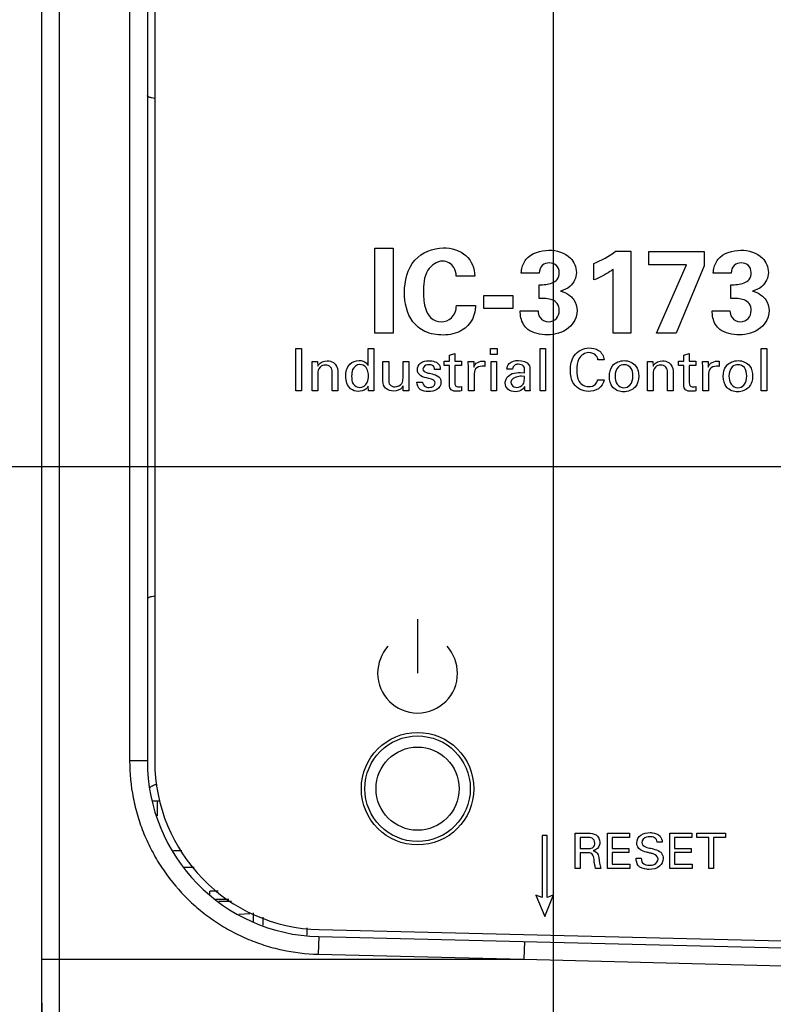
# Model space of a CAD drawing. Header units: inches. Extents: x 0 to 34, y 0 to 22.
# Tile 14 of 121: x 15.4 to 16.5, y 4.8 to 6.2. Entities that reach past the tile are written whole.
import ezdxf

# ---------------------------------------------------------------- set-up
doc = ezdxf.new("R2010")
doc.units = ezdxf.units.IN
doc.header["$LTSCALE"] = 1.87
doc.header["$MEASUREMENT"] = 0
doc.layers.get('0').update_dxf_attribs({"linetype": 'CONTINUOUS'})
doc.layers.add('DIMENSIONS', color=7, linetype='CONTINUOUS')
doc.styles.get("Standard").update_dxf_attribs({"font": 'txt', "width": 0.8})
doc.dimstyles.new('DIMSTYLE_1', dxfattribs={"dimtxt": 0.125, "dimasz": 0.18, "dimexe": 0.125, "dimexo": 0.0625, "dimgap": 0.0625, "dimtad": 0, "dimtih": 1, "dimtoh": 1, "dimdec": 3, "dimzin": 4, "dimdsep": 46, "dimtxsty": 'STANDARD', "dimblk": '_FILLED', "dimblk1": '_FILLED', "dimblk2": '_FILLED', "dimcen": 0.09, "dimadec": 0, "dimazin": 0, "dimtp": 0.001, "dimtm": 0.001, "dimtfac": 1, "dimtdec": 3, "dimtofl": 0, "dimtmove": 0, "dimatfit": 3, "dimldrblk": '_FILLED', "dimfxl": 1, "dimtolj": 1, "dimtzin": 4, "dimarcsym": 0})

# ---------------------------------------------------------------- blocks, each defined once
blk = doc.blocks.new('_FILLED')
at = {"color": 0, "linetype": 'BYBLOCK'}
blk.add_solid([(0, 0), (-1, 0.1736), (-1, -0.1736)], dxfattribs=at)
blk = doc.blocks.new('*D18')
at = {"layer": 'DIMENSIONS', "color": 2, "linetype": 'CONTINUOUS'}
for p, q in [((16.6351, 6.588), (14.8136, 6.588)), ((14.9386, 6.588), (14.9386, 6.2645)), ((14.9386, 5.527), (14.9386, 5.827)), ((17.0521, 5.527), (14.8136, 5.527))]:
    blk.add_line(p, q, dxfattribs=at)
at = {"layer": 'DIMENSIONS', "color": 2, "linetype": 'CONTINUOUS', "xscale": 0.18, "yscale": 0.18, "zscale": 0.18}
for p, rotation in [((14.9386, 6.588), 90), ((14.9386, 5.527), 270)]:
    blk.add_blockref('_FILLED', p, dxfattribs=dict(at, rotation=rotation))
at = {"layer": 'DIMENSIONS', "color": 2, "linetype": 'CONTINUOUS', "insert": (14.8386, 6.202), "char_height": 0.125, "width": 0.7, "attachment_point": 2, "line_spacing_factor": 0.9}
blk.add_mtext('1.061\\P[26.95]', dxfattribs=at)
blk = doc.blocks.new('*D19')
at = {"layer": 'DIMENSIONS', "color": 2, "linetype": 'CONTINUOUS'}
for p, q in [((17.0521, 5.527), (14.8136, 5.527)), ((14.9386, 5.527), (14.9386, 5.2009)), ((14.9386, 4.427), (14.9386, 4.7634)), ((16.6961, 4.427), (14.8136, 4.427))]:
    blk.add_line(p, q, dxfattribs=at)
at = {"layer": 'DIMENSIONS', "color": 2, "linetype": 'CONTINUOUS', "xscale": 0.18, "yscale": 0.18, "zscale": 0.18}
for p, rotation in [((14.9386, 5.527), 90), ((14.9386, 4.427), 270)]:
    blk.add_blockref('_FILLED', p, dxfattribs=dict(at, rotation=rotation))
at = {"layer": 'DIMENSIONS', "color": 2, "linetype": 'CONTINUOUS', "insert": (14.8386, 5.1384), "char_height": 0.125, "width": 0.7, "attachment_point": 2, "line_spacing_factor": 0.9}
blk.add_mtext('1.100\\P[27.94]', dxfattribs=at)
blk = doc.blocks.new('*D26')
at = {"layer": 'DIMENSIONS', "color": 2, "linetype": 'CONTINUOUS'}
for p, q in [((16.166, 7.4523), (16.166, 3.802)), ((16.617, 7.461), (16.617, 3.802)), ((16.166, 3.927), (15.2765, 3.927)), ((16.617, 3.927), (16.977, 3.927))]:
    blk.add_line(p, q, dxfattribs=at)
at = {"layer": 'DIMENSIONS', "color": 2, "linetype": 'CONTINUOUS', "xscale": 0.18, "yscale": 0.18, "zscale": 0.18}
blk.add_blockref('_FILLED', (16.166, 3.927), dxfattribs=at)
at = {"layer": 'DIMENSIONS', "color": 2, "linetype": 'CONTINUOUS', "xscale": 0.18, "yscale": 0.18, "zscale": 0.18, "rotation": 180}
blk.add_blockref('_FILLED', (16.617, 3.927), dxfattribs=at)
at = {"layer": 'DIMENSIONS', "color": 2, "linetype": 'CONTINUOUS', "insert": (15.214, 3.9895), "char_height": 0.125, "width": 1.225, "attachment_point": 3, "line_spacing_factor": 0.9}
blk.add_mtext('.451{\\Ftxt.shx;\\W1.000000;\\H0.125000; }[11.45]', dxfattribs=at)
blk = doc.blocks.new('*D29')
at = {"layer": 'DIMENSIONS', "color": 2, "linetype": 'CONTINUOUS'}
for p, q in [((16.8606, 6.1945), (16.8606, 3.052)), ((15.4386, 4.7645), (15.4386, 3.052)), ((15.4386, 3.177), (15.7371, 3.177)), ((16.8606, 3.177), (16.5621, 3.177))]:
    blk.add_line(p, q, dxfattribs=at)
at = {"layer": 'DIMENSIONS', "color": 2, "linetype": 'CONTINUOUS', "xscale": 0.18, "yscale": 0.18, "zscale": 0.18, "rotation": 180}
blk.add_blockref('_FILLED', (15.4386, 3.177), dxfattribs=at)
at = {"layer": 'DIMENSIONS', "color": 2, "linetype": 'CONTINUOUS', "xscale": 0.18, "yscale": 0.18, "zscale": 0.18}
blk.add_blockref('_FILLED', (16.8606, 3.177), dxfattribs=at)
at = {"layer": 'DIMENSIONS', "color": 2, "linetype": 'CONTINUOUS', "insert": (16.0496, 3.2395), "char_height": 0.125, "width": 0.7, "attachment_point": 2, "line_spacing_factor": 0.9}
blk.add_mtext('1.422\\P[36.12]', dxfattribs=at)
blk = doc.blocks.new('*D32')
at = {"layer": 'DIMENSIONS', "color": 2, "linetype": 'CONTINUOUS'}
for p, q in [((16.8606, 6.1945), (16.8606, 2.302)), ((16.9622, 5.1554), (16.9622, 2.302)), ((16.8606, 2.427), (16.4953, 2.427)), ((16.9622, 2.427), (17.3222, 2.427))]:
    blk.add_line(p, q, dxfattribs=at)
at = {"layer": 'DIMENSIONS', "color": 2, "linetype": 'CONTINUOUS', "xscale": 0.18, "yscale": 0.18, "zscale": 0.18}
blk.add_blockref('_FILLED', (16.8606, 2.427), dxfattribs=at)
at = {"layer": 'DIMENSIONS', "color": 2, "linetype": 'CONTINUOUS', "xscale": 0.18, "yscale": 0.18, "zscale": 0.18, "rotation": 180}
blk.add_blockref('_FILLED', (16.9622, 2.427), dxfattribs=at)
at = {"layer": 'DIMENSIONS', "color": 2, "linetype": 'CONTINUOUS', "insert": (16.2328, 2.4895), "char_height": 0.125, "width": 0.6, "attachment_point": 3, "line_spacing_factor": 0.9}
blk.add_mtext('.102\\P[2.58]', dxfattribs=at)

msp = doc.modelspace()

# ---------------------------------------------------------------- linework, layer by layer
at = {"color": 7, "linetype": 'CONTINUOUS'}
for p, q in [((15.4636, 4.4496), (15.4636, 11.2544)), ((15.4386, 4.4751), (15.4386, 11.229)), ((15.5634, 10.595), (15.5634, 5.1091)), ((15.5886, 10.595), (15.5886, 5.1091)), ((15.5991, 10.595), (15.5991, 5.109)), ((15.5886, 5.1091), (15.5634, 5.1091)), ((15.5956, 5.0523), (15.6064, 5.0523)), ((15.6028, 5.0523), (15.6028, 5.0307)), ((15.6376, 4.981), (15.6257, 4.981)), ((15.6554, 4.9573), (15.6403, 4.9573)), ((15.6895, 4.9239), (15.6776, 4.9239)), ((15.6776, 4.9184), (15.6776, 4.9239)), ((15.7045, 4.912), (15.6858, 4.9121)), ((15.7083, 4.909), (15.6905, 4.909)), ((15.7344, 4.8917), (15.7186, 4.8908)), ((15.7394, 4.8929), (15.7394, 4.8808)), ((15.7536, 4.8756), (15.7536, 4.8867)), ((15.8156, 4.8718), (15.8156, 4.8614)), ((15.8325, 4.8592), (15.8317, 4.8342)), ((15.8325, 4.8592), (16.7386, 4.837)), ((15.8332, 4.8691), (16.7363, 4.847)), ((16.1251, 4.852), (16.1244, 4.827)), ((15.8317, 4.8342), (16.1244, 4.827)), ((15.4386, 4.827), (16.1244, 4.827)), ((16.1244, 4.827), (16.7381, 4.8117))]:
    msp.add_line(p, q, dxfattribs=at)
at = {"color": 40, "linetype": 'CONTINUOUS'}
for p, q in [((15.9125, 5.8381), (15.9383, 5.8381)), ((15.9125, 5.7173), (15.9125, 5.8381)), ((15.9383, 5.8381), (15.9383, 5.7173)), ((16.2549, 5.8336), (16.2764, 5.8336)), ((16.2764, 5.8336), (16.2764, 5.7173)), ((16.3021, 5.8334), (16.381, 5.8334)), ((16.3021, 5.8141), (16.3021, 5.8334)), ((16.381, 5.8334), (16.381, 5.8128)), ((16.2241, 5.7929), (16.2241, 5.8161)), ((16.3556, 5.8141), (16.3021, 5.8141)), ((16.3131, 5.7173), (16.3556, 5.8141)), ((16.381, 5.8128), (16.3409, 5.7173)), ((16.0545, 5.7984), (16.0282, 5.7984)), ((16.1462, 5.8026), (16.1207, 5.8026)), ((16.2512, 5.7173), (16.2512, 5.8078)), ((16.4193, 5.8026), (16.3938, 5.8026)), ((16.1459, 5.7664), (16.1459, 5.7859)), ((16.419, 5.7664), (16.419, 5.7859)), ((16.0673, 5.7708), (16.1087, 5.7708)), ((16.0673, 5.752), (16.0673, 5.7708)), ((16.1087, 5.7708), (16.1087, 5.752)), ((16.0284, 5.7563), (16.0555, 5.7563)), ((16.1087, 5.752), (16.0673, 5.752)), ((16.1192, 5.749), (16.1445, 5.749)), ((16.3923, 5.749), (16.4176, 5.749)), ((15.9383, 5.7173), (15.9125, 5.7173)), ((16.2764, 5.7173), (16.2512, 5.7173)), ((16.3409, 5.7173), (16.3131, 5.7173)), ((15.7997, 5.6953), (15.8081, 5.6953)), ((15.7997, 5.6352), (15.7997, 5.6953)), ((15.8081, 5.6953), (15.8081, 5.6352)), ((15.9028, 5.6952), (15.9107, 5.6952)), ((15.9028, 5.6713), (15.9028, 5.6952)), ((15.9107, 5.6952), (15.9107, 5.6419)), ((16.0184, 5.6859), (16.0261, 5.6884)), ((16.0184, 5.6772), (16.0184, 5.6859)), ((16.0261, 5.6884), (16.0261, 5.6772)), ((16.0768, 5.6952), (16.0862, 5.6952)), ((16.0768, 5.6866), (16.0768, 5.6952)), ((16.0862, 5.6866), (16.0768, 5.6866)), ((16.0862, 5.6952), (16.0862, 5.6866)), ((16.1473, 5.6952), (16.1551, 5.6952)), ((16.1473, 5.6352), (16.1473, 5.6952)), ((16.1551, 5.6952), (16.1551, 5.6352)), ((16.3519, 5.6859), (16.3597, 5.6884)), ((16.3519, 5.6772), (16.3519, 5.6859)), ((16.3597, 5.6884), (16.3597, 5.6772)), ((16.4622, 5.6952), (16.4701, 5.6952)), ((16.4622, 5.6352), (16.4622, 5.6952)), ((16.4701, 5.6952), (16.4701, 5.6352)), ((15.8231, 5.677), (15.8309, 5.677)), ((15.8232, 5.6722), (15.8231, 5.677)), ((15.8232, 5.6352), (15.8232, 5.6722)), ((15.8309, 5.677), (15.831, 5.6703)), ((15.9239, 5.677), (15.932, 5.677)), ((15.9239, 5.6489), (15.9239, 5.677)), ((15.932, 5.677), (15.932, 5.6501)), ((15.9524, 5.677), (15.9605, 5.677)), ((15.9524, 5.6534), (15.9524, 5.677)), ((15.9605, 5.677), (15.9605, 5.643)), ((16.011, 5.6772), (16.0184, 5.6772)), ((16.011, 5.6714), (16.011, 5.6772)), ((16.0184, 5.6714), (16.011, 5.6714)), ((16.0184, 5.6435), (16.0184, 5.6714)), ((16.0261, 5.6772), (16.0355, 5.6772)), ((16.0355, 5.6714), (16.0261, 5.6714)), ((16.0261, 5.6714), (16.0261, 5.6464)), ((16.0355, 5.6772), (16.0355, 5.6714)), ((16.0452, 5.677), (16.0531, 5.677)), ((16.0456, 5.6685), (16.0452, 5.677)), ((16.0531, 5.677), (16.0532, 5.6689)), ((16.0672, 5.67), (16.0649, 5.6701)), ((16.0686, 5.6697), (16.0672, 5.67)), ((16.0686, 5.6773), (16.0686, 5.6697)), ((16.0777, 5.677), (16.0855, 5.677)), ((16.0777, 5.6352), (16.0777, 5.677)), ((16.0855, 5.677), (16.0855, 5.6352)), ((16.2386, 5.6791), (16.2297, 5.6791)), ((16.3002, 5.677), (16.308, 5.677)), ((16.3003, 5.6722), (16.3002, 5.677)), ((16.3003, 5.6352), (16.3003, 5.6722)), ((16.308, 5.677), (16.3081, 5.6703)), ((16.3445, 5.6772), (16.3519, 5.6772)), ((16.3445, 5.6714), (16.3445, 5.6772)), ((16.3519, 5.6714), (16.3445, 5.6714)), ((16.3519, 5.6435), (16.3519, 5.6714)), ((16.3597, 5.6772), (16.369, 5.6772)), ((16.369, 5.6714), (16.3597, 5.6714)), ((16.3597, 5.6714), (16.3597, 5.6464)), ((16.369, 5.6772), (16.369, 5.6714)), ((16.3787, 5.677), (16.3866, 5.677)), ((16.3791, 5.6685), (16.3787, 5.677)), ((16.3866, 5.677), (16.3868, 5.6689)), ((16.4007, 5.67), (16.3984, 5.6701)), ((16.4022, 5.6697), (16.4007, 5.67)), ((16.4022, 5.6773), (16.4022, 5.6697)), ((15.831, 5.6593), (15.831, 5.6352)), ((15.8516, 5.6352), (15.8516, 5.6618)), ((15.8596, 5.6636), (15.8596, 5.6352)), ((16.0053, 5.6654), (15.9973, 5.6654)), ((16.0456, 5.6352), (16.0456, 5.6685)), ((16.0535, 5.6574), (16.0535, 5.6352)), ((16.1082, 5.6658), (16.1003, 5.6658)), ((16.1197, 5.6612), (16.1253, 5.6609)), ((16.1253, 5.6555), (16.1208, 5.6558)), ((16.133, 5.6657), (16.1327, 5.6457)), ((16.3081, 5.6593), (16.3081, 5.6352)), ((16.3286, 5.6352), (16.3286, 5.6618)), ((16.3366, 5.6636), (16.3366, 5.6352)), ((16.3791, 5.6352), (16.3791, 5.6685)), ((16.387, 5.6574), (16.387, 5.6352)), ((15.9032, 5.6352), (15.903, 5.6419)), ((15.9107, 5.6419), (15.911, 5.6352)), ((15.9526, 5.6352), (15.9524, 5.6424)), ((15.9605, 5.643), (15.9608, 5.6352)), ((15.972, 5.6476), (15.9802, 5.6476)), ((16.2293, 5.651), (16.2384, 5.651)), ((15.8081, 5.6352), (15.7997, 5.6352)), ((15.831, 5.6352), (15.8232, 5.6352)), ((15.8596, 5.6352), (15.8516, 5.6352)), ((15.911, 5.6352), (15.9032, 5.6352)), ((15.9608, 5.6352), (15.9526, 5.6352)), ((16.0355, 5.6412), (16.0355, 5.6351)), ((16.0535, 5.6352), (16.0456, 5.6352)), ((16.0855, 5.6352), (16.0777, 5.6352)), ((16.1333, 5.6352), (16.1262, 5.6352)), ((16.1551, 5.6352), (16.1473, 5.6352)), ((16.3081, 5.6352), (16.3003, 5.6352)), ((16.3366, 5.6352), (16.3286, 5.6352)), ((16.369, 5.6412), (16.369, 5.6351)), ((16.387, 5.6352), (16.3791, 5.6352)), ((16.4701, 5.6352), (16.4622, 5.6352)), ((15.9731, 5.3104), (15.9731, 5.2338)), ((16.1574, 5.0028), (16.1503, 5.0028)), ((16.1503, 5.0028), (16.1503, 4.9147)), ((16.1574, 4.9146), (16.1574, 5.0028)), ((16.1975, 5.0061), (16.2155, 5.0061)), ((16.1975, 4.9559), (16.1975, 5.0061)), ((16.2153, 5.0002), (16.2043, 5.0002)), ((16.2043, 5.0002), (16.2043, 4.9844)), ((16.2432, 5.0061), (16.2746, 5.0061)), ((16.2432, 4.9559), (16.2432, 5.0061)), ((16.2746, 5.0001), (16.2501, 5.0001)), ((16.2501, 5.0001), (16.2501, 4.9845)), ((16.2746, 5.0061), (16.2746, 5.0001)), ((16.3319, 5.0061), (16.3634, 5.0061)), ((16.3319, 4.9559), (16.3319, 5.0061)), ((16.3634, 5.0001), (16.3389, 5.0001)), ((16.3389, 5.0001), (16.3389, 4.9845)), ((16.3634, 5.0061), (16.3634, 5.0001)), ((16.3705, 5.0061), (16.411, 5.0061)), ((16.3705, 5.0001), (16.3705, 5.0061)), ((16.3873, 5.0001), (16.3705, 5.0001)), ((16.3873, 4.9559), (16.3873, 5.0001)), ((16.411, 5.0001), (16.3942, 5.0001)), ((16.3942, 5.0001), (16.3942, 4.9559)), ((16.411, 5.0061), (16.411, 5.0001)), ((16.2043, 4.9844), (16.2153, 4.9844)), ((16.2501, 4.9845), (16.2735, 4.9845)), ((16.2735, 4.9845), (16.2735, 4.9787)), ((16.3212, 4.9935), (16.314, 4.9935)), ((16.3389, 4.9845), (16.3622, 4.9845)), ((16.3622, 4.9845), (16.3622, 4.9787)), ((16.2132, 4.9785), (16.2044, 4.9785)), ((16.2044, 4.9785), (16.2044, 4.9559)), ((16.2735, 4.9787), (16.2501, 4.9787)), ((16.2501, 4.9787), (16.2501, 4.962)), ((16.2842, 4.9705), (16.2914, 4.9705)), ((16.3622, 4.9787), (16.3389, 4.9787)), ((16.3389, 4.9787), (16.3389, 4.962)), ((16.2044, 4.9559), (16.1975, 4.9559)), ((16.2339, 4.9559), (16.2265, 4.9559)), ((16.2752, 4.9559), (16.2432, 4.9559)), ((16.2501, 4.962), (16.2752, 4.962)), ((16.2752, 4.962), (16.2752, 4.9559)), ((16.364, 4.9559), (16.3319, 4.9559)), ((16.3389, 4.962), (16.364, 4.962)), ((16.364, 4.962), (16.364, 4.9559)), ((16.3942, 4.9559), (16.3873, 4.9559)), ((16.1503, 4.9147), (16.1414, 4.9182)), ((16.1414, 4.9182), (16.154, 4.888)), ((16.154, 4.888), (16.1665, 4.9186)), ((16.1667, 4.9187), (16.158, 4.9146))]:
    msp.add_line(p, q, dxfattribs=at)
at = {"color": 7, "linetype": 'CONTINUOUS'}
for radius in [0.08, 0.075, 0.0591]:
    msp.add_circle((15.9731, 5.0695), radius, dxfattribs=at)
at = {"color": 40, "linetype": 'CONTINUOUS'}
for centre, radius, start, end in [((16.1595, 5.9661), 0.1633, 293.3009, 305.7703), ((15.9731, 5.2338), 0.0568, 180.0096, 270.003), ((15.9731, 5.2338), 0.0568, 269.9961, 359.9913)]:
    msp.add_arc(centre, radius, start, end, dxfattribs=at)
at = {"color": 7, "linetype": 'CONTINUOUS'}
for centre, radius in [((15.8386, 5.1091), 0.25), ((15.8391, 5.109), 0.24)]:
    msp.add_arc(centre, radius, 180, 268.6, dxfattribs=at)
for points, knots in [([(15.5989, 6.051), (15.5975, 6.0511), (15.5955, 6.0514), (15.593, 6.052), (15.5915, 6.0525), (15.5902, 6.053), (15.5893, 6.0536), (15.5887, 6.0542), (15.5886, 6.0547), (15.5886, 6.0549)], [0, 0, 0, 0, 0.370057, 0.528592, 0.665947, 0.780148, 0.870718, 0.94103, 1, 1, 1, 1]), ([(15.5989, 5.3431), (15.5975, 5.3429), (15.5955, 5.3427), (15.593, 5.3421), (15.5915, 5.3416), (15.5902, 5.3411), (15.5893, 5.3405), (15.5887, 5.3399), (15.5886, 5.3394), (15.5886, 5.3391)], [0, 0, 0, 0, 0.370201, 0.528658, 0.665912, 0.780095, 0.87082, 0.941275, 1, 1, 1, 1]), ([(15.5634, 5.1091), (15.5633, 5.0915), (15.566, 5.0648), (15.5745, 5.0304), (15.5834, 5.0051), (15.5947, 4.9809), (15.6127, 4.9502), (15.6352, 4.9224), (15.6613, 4.8982), (15.6826, 4.882), (15.7054, 4.8679), (15.7294, 4.8562), (15.7544, 4.8468), (15.7882, 4.8377), (15.8144, 4.8345), (15.8317, 4.8342)], [0, 0, 0, 0, 0.124608, 0.187455, 0.250388, 0.313239, 0.375961, 0.501123, 0.563886, 0.626845, 0.689888, 0.752827, 0.815506, 0.877753, 1, 1, 1, 1]), ([(15.5925, 5.0712), (15.5938, 5.0725), (15.5971, 5.0747), (15.6009, 5.0756), (15.6028, 5.0756)], [0, 0, 0, 0, 0.493601, 1, 1, 1, 1])]:
    msp.add_open_spline(points, degree=3, knots=knots, dxfattribs=at)
at = {"color": 40, "linetype": 'CONTINUOUS'}
for points, knots in [([(15.9545, 5.7749), (15.9545, 5.7911), (15.962, 5.8249), (15.995, 5.8384), (16.0097, 5.8384)], [0, 0, 0, 0, 0.524325, 1, 1, 1, 1]), ([(16.0097, 5.8384), (16.021, 5.8384), (16.0449, 5.8323), (16.0545, 5.809), (16.0545, 5.7984)], [0, 0, 0, 0, 0.519443, 1, 1, 1, 1]), ([(16.1599, 5.8351), (16.1708, 5.8351), (16.1912, 5.8299), (16.1991, 5.8108), (16.1991, 5.8034)], [0, 0, 0, 0, 0.594833, 1, 1, 1, 1]), ([(16.433, 5.8351), (16.4439, 5.8351), (16.4643, 5.8299), (16.4722, 5.8108), (16.4722, 5.8034)], [0, 0, 0, 0, 0.594833, 1, 1, 1, 1]), ([(16.0087, 5.8196), (16.0005, 5.8196), (15.982, 5.8058), (15.9815, 5.7856), (15.9815, 5.7748)], [0, 0, 0, 0, 0.431687, 1, 1, 1, 1]), ([(16.0282, 5.7984), (16.0277, 5.8026), (16.0261, 5.8133), (16.0148, 5.8196), (16.0087, 5.8196)], [0, 0, 0, 0, 0.405422, 1, 1, 1, 1]), ([(16.1207, 5.8026), (16.1208, 5.804), (16.1214, 5.8109), (16.124, 5.8179), (16.1275, 5.8222)], [0, 0, 0, 0, 0.203798, 1, 1, 1, 1]), ([(16.1604, 5.8171), (16.1569, 5.8171), (16.149, 5.8145), (16.1462, 5.8065), (16.1462, 5.8026)], [0, 0, 0, 0, 0.470797, 1, 1, 1, 1]), ([(16.1747, 5.8033), (16.1747, 5.807), (16.1717, 5.8149), (16.1639, 5.8171), (16.1604, 5.8171)], [0, 0, 0, 0, 0.515149, 1, 1, 1, 1]), ([(16.3938, 5.8026), (16.3939, 5.804), (16.3945, 5.8109), (16.3971, 5.8179), (16.4006, 5.8222)], [0, 0, 0, 0, 0.203798, 1, 1, 1, 1]), ([(16.4335, 5.8171), (16.43, 5.8171), (16.4221, 5.8145), (16.4193, 5.8065), (16.4193, 5.8026)], [0, 0, 0, 0, 0.470897, 1, 1, 1, 1]), ([(16.4478, 5.8033), (16.4478, 5.807), (16.4448, 5.8149), (16.437, 5.8171), (16.4335, 5.8171)], [0, 0, 0, 0, 0.515149, 1, 1, 1, 1]), ([(16.1459, 5.7859), (16.1522, 5.7861), (16.1617, 5.7861), (16.1731, 5.7931), (16.1747, 5.7999), (16.1747, 5.8033)], [0, 0, 0, 0, 0.500884, 0.733322, 1, 1, 1, 1]), ([(16.1991, 5.8034), (16.1991, 5.7961), (16.1931, 5.7831), (16.1814, 5.7785), (16.1767, 5.7771)], [0, 0, 0, 0, 0.600475, 1, 1, 1, 1]), ([(16.2512, 5.8078), (16.2498, 5.8067), (16.2413, 5.8008), (16.2319, 5.7961), (16.2241, 5.7929)], [0, 0, 0, 0, 0.177013, 1, 1, 1, 1]), ([(16.419, 5.7859), (16.4253, 5.7861), (16.4348, 5.7861), (16.4462, 5.7931), (16.4478, 5.7999), (16.4478, 5.8033)], [0, 0, 0, 0, 0.500899, 0.733331, 1, 1, 1, 1]), ([(16.4722, 5.8034), (16.4722, 5.7961), (16.4662, 5.7831), (16.4545, 5.7785), (16.4498, 5.7771)], [0, 0, 0, 0, 0.600475, 1, 1, 1, 1]), ([(16.0095, 5.7145), (16.0006, 5.7145), (15.9839, 5.717), (15.9593, 5.7371), (15.9545, 5.7606), (15.9545, 5.7749)], [0, 0, 0, 0, 0.290815, 0.529563, 1, 1, 1, 1]), ([(15.9815, 5.7748), (15.9815, 5.7669), (15.9825, 5.7541), (15.9909, 5.7373), (16.0015, 5.7335), (16.0067, 5.7335)], [0, 0, 0, 0, 0.438724, 0.710406, 1, 1, 1, 1]), ([(16.1767, 5.7771), (16.1777, 5.7768), (16.1827, 5.7752), (16.1874, 5.7726), (16.1906, 5.7699)], [0, 0, 0, 0, 0.199561, 1, 1, 1, 1]), ([(16.1906, 5.7699), (16.1924, 5.7684), (16.1979, 5.7627), (16.2001, 5.7545), (16.2001, 5.7491)], [0, 0, 0, 0, 0.311289, 1, 1, 1, 1]), ([(16.4498, 5.7771), (16.4508, 5.7768), (16.4558, 5.7752), (16.4605, 5.7726), (16.4637, 5.7699)], [0, 0, 0, 0, 0.199352, 1, 1, 1, 1]), ([(16.4637, 5.7699), (16.4655, 5.7684), (16.471, 5.7627), (16.4732, 5.7545), (16.4732, 5.7491)], [0, 0, 0, 0, 0.311428, 1, 1, 1, 1]), ([(16.0067, 5.7335), (16.0119, 5.7335), (16.0242, 5.7375), (16.0282, 5.75), (16.0284, 5.7563)], [0, 0, 0, 0, 0.455452, 1, 1, 1, 1]), ([(16.0555, 5.7563), (16.0554, 5.7543), (16.0547, 5.7441), (16.0504, 5.7338), (16.0447, 5.728)], [0, 0, 0, 0, 0.198176, 1, 1, 1, 1]), ([(16.1746, 5.7493), (16.1746, 5.7527), (16.1732, 5.7596), (16.1618, 5.7669), (16.1522, 5.7664), (16.1459, 5.7664)], [0, 0, 0, 0, 0.271078, 0.499078, 1, 1, 1, 1]), ([(16.4477, 5.7493), (16.4477, 5.7527), (16.4463, 5.7596), (16.4349, 5.7669), (16.4253, 5.7664), (16.419, 5.7664)], [0, 0, 0, 0, 0.271097, 0.499173, 1, 1, 1, 1]), ([(16.1299, 5.7226), (16.1275, 5.7246), (16.121, 5.7321), (16.1192, 5.7423), (16.1192, 5.749)], [0, 0, 0, 0, 0.318646, 1, 1, 1, 1]), ([(16.1445, 5.749), (16.1447, 5.7458), (16.146, 5.7375), (16.1548, 5.7335), (16.1595, 5.7335)], [0, 0, 0, 0, 0.399798, 1, 1, 1, 1]), ([(16.2001, 5.7491), (16.2001, 5.74), (16.1895, 5.7199), (16.1685, 5.7148), (16.1579, 5.7148)], [0, 0, 0, 0, 0.46268, 1, 1, 1, 1]), ([(16.1595, 5.7335), (16.1635, 5.7335), (16.1721, 5.7367), (16.1746, 5.7453), (16.1746, 5.7493)], [0, 0, 0, 0, 0.498694, 1, 1, 1, 1]), ([(16.403, 5.7226), (16.4006, 5.7246), (16.3941, 5.7322), (16.3923, 5.7423), (16.3923, 5.749)], [0, 0, 0, 0, 0.318541, 1, 1, 1, 1]), ([(16.4176, 5.749), (16.4178, 5.7458), (16.4191, 5.7375), (16.4279, 5.7335), (16.4326, 5.7335)], [0, 0, 0, 0, 0.39985, 1, 1, 1, 1]), ([(16.4732, 5.7491), (16.4732, 5.74), (16.4626, 5.7199), (16.4415, 5.7148), (16.431, 5.7148)], [0, 0, 0, 0, 0.462763, 1, 1, 1, 1]), ([(16.4326, 5.7335), (16.4366, 5.7335), (16.4452, 5.7367), (16.4477, 5.7453), (16.4477, 5.7493)], [0, 0, 0, 0, 0.498694, 1, 1, 1, 1]), ([(16.0447, 5.728), (16.0422, 5.7254), (16.0321, 5.7172), (16.0187, 5.7145), (16.0095, 5.7145)], [0, 0, 0, 0, 0.281727, 1, 1, 1, 1]), ([(16.1907, 5.6646), (16.1907, 5.6717), (16.1929, 5.6878), (16.2091, 5.6962), (16.217, 5.6962)], [0, 0, 0, 0, 0.469726, 1, 1, 1, 1]), ([(16.2167, 5.6895), (16.2112, 5.6895), (16.2, 5.6818), (16.1996, 5.6702), (16.1996, 5.6647)], [0, 0, 0, 0, 0.499811, 1, 1, 1, 1]), ([(16.2297, 5.6791), (16.2294, 5.6812), (16.2275, 5.6874), (16.2206, 5.6895), (16.2167, 5.6895)], [0, 0, 0, 0, 0.356257, 1, 1, 1, 1]), ([(16.217, 5.6962), (16.2217, 5.6962), (16.2323, 5.6945), (16.2382, 5.6843), (16.2386, 5.6791)], [0, 0, 0, 0, 0.469186, 1, 1, 1, 1]), ([(15.831, 5.6703), (15.8313, 5.6709), (15.8339, 5.6755), (15.8399, 5.6778), (15.8444, 5.6778)], [0, 0, 0, 0, 0.142104, 1, 1, 1, 1]), ([(15.8419, 5.6718), (15.8392, 5.6718), (15.8327, 5.6693), (15.831, 5.6626), (15.831, 5.6593)], [0, 0, 0, 0, 0.450628, 1, 1, 1, 1]), ([(15.8444, 5.6778), (15.8475, 5.6778), (15.8555, 5.6764), (15.8596, 5.6681), (15.8596, 5.6636)], [0, 0, 0, 0, 0.408606, 1, 1, 1, 1]), ([(15.8709, 5.6556), (15.8709, 5.6617), (15.8735, 5.6738), (15.8851, 5.6784), (15.8898, 5.6784)], [0, 0, 0, 0, 0.562893, 1, 1, 1, 1]), ([(15.8908, 5.6726), (15.8866, 5.6726), (15.8794, 5.6666), (15.8793, 5.659), (15.8793, 5.6559)], [0, 0, 0, 0, 0.56587, 1, 1, 1, 1]), ([(15.8898, 5.6784), (15.8918, 5.6784), (15.897, 5.6779), (15.9013, 5.6741), (15.9028, 5.6713)], [0, 0, 0, 0, 0.374959, 1, 1, 1, 1]), ([(15.9728, 5.6653), (15.9728, 5.6688), (15.9768, 5.6766), (15.985, 5.678), (15.9891, 5.678)], [0, 0, 0, 0, 0.455255, 1, 1, 1, 1]), ([(15.9892, 5.6723), (15.9886, 5.6723), (15.9851, 5.6722), (15.9807, 5.6692), (15.9807, 5.6663)], [0, 0, 0, 0, 0.169651, 1, 1, 1, 1]), ([(15.9973, 5.6654), (15.9974, 5.6676), (15.9953, 5.6721), (15.991, 5.6723), (15.9892, 5.6723)], [0, 0, 0, 0, 0.549983, 1, 1, 1, 1]), ([(16.0532, 5.6689), (16.0536, 5.6702), (16.0554, 5.6745), (16.0601, 5.6767), (16.0632, 5.6772)], [0, 0, 0, 0, 0.299829, 1, 1, 1, 1]), ([(16.0649, 5.6701), (16.0616, 5.6701), (16.0541, 5.6679), (16.0535, 5.6605), (16.0535, 5.6574)], [0, 0, 0, 0, 0.515226, 1, 1, 1, 1]), ([(16.1166, 5.6729), (16.115, 5.6729), (16.1108, 5.6726), (16.1083, 5.6683), (16.1082, 5.6658)], [0, 0, 0, 0, 0.394022, 1, 1, 1, 1]), ([(16.1253, 5.6609), (16.1253, 5.662), (16.1253, 5.6651), (16.1251, 5.6686), (16.1238, 5.6702)], [0, 0, 0, 0, 0.3571, 1, 1, 1, 1]), ([(16.246, 5.6556), (16.246, 5.6609), (16.2485, 5.6733), (16.2611, 5.6781), (16.2672, 5.6781)], [0, 0, 0, 0, 0.462495, 1, 1, 1, 1]), ([(16.2672, 5.6723), (16.2642, 5.6723), (16.2562, 5.6694), (16.2541, 5.6607), (16.2541, 5.6561)], [0, 0, 0, 0, 0.394514, 1, 1, 1, 1]), ([(16.2672, 5.6781), (16.2733, 5.6781), (16.2855, 5.673), (16.2877, 5.6611), (16.2877, 5.6562)], [0, 0, 0, 0, 0.552082, 1, 1, 1, 1]), ([(16.2794, 5.6564), (16.2794, 5.6605), (16.2783, 5.6688), (16.2705, 5.6723), (16.2672, 5.6723)], [0, 0, 0, 0, 0.559144, 1, 1, 1, 1]), ([(16.3081, 5.6703), (16.3084, 5.6709), (16.311, 5.6755), (16.317, 5.6778), (16.3215, 5.6778)], [0, 0, 0, 0, 0.142104, 1, 1, 1, 1]), ([(16.319, 5.6718), (16.3163, 5.6718), (16.3098, 5.6693), (16.3081, 5.6626), (16.3081, 5.6593)], [0, 0, 0, 0, 0.450628, 1, 1, 1, 1]), ([(16.3215, 5.6778), (16.3246, 5.6778), (16.3326, 5.6764), (16.3366, 5.6681), (16.3366, 5.6636)], [0, 0, 0, 0, 0.408606, 1, 1, 1, 1]), ([(16.3868, 5.6689), (16.3871, 5.6702), (16.389, 5.6745), (16.3936, 5.6767), (16.3968, 5.6772)], [0, 0, 0, 0, 0.299875, 1, 1, 1, 1]), ([(16.3984, 5.6701), (16.3951, 5.6701), (16.3877, 5.6679), (16.387, 5.6605), (16.387, 5.6574)], [0, 0, 0, 0, 0.515085, 1, 1, 1, 1]), ([(16.408, 5.6556), (16.408, 5.6609), (16.4105, 5.6733), (16.4232, 5.6781), (16.4293, 5.6781)], [0, 0, 0, 0, 0.462633, 1, 1, 1, 1]), ([(16.4293, 5.6723), (16.4263, 5.6723), (16.4182, 5.6694), (16.4162, 5.6607), (16.4162, 5.6561)], [0, 0, 0, 0, 0.394223, 1, 1, 1, 1]), ([(16.4293, 5.6781), (16.4353, 5.6781), (16.4476, 5.673), (16.4498, 5.6611), (16.4498, 5.6562)], [0, 0, 0, 0, 0.552218, 1, 1, 1, 1]), ([(16.4414, 5.6564), (16.4414, 5.6605), (16.4403, 5.6688), (16.4325, 5.6723), (16.4293, 5.6723)], [0, 0, 0, 0, 0.558885, 1, 1, 1, 1]), ([(15.8793, 5.6559), (15.8793, 5.6522), (15.8795, 5.6443), (15.8872, 5.6399), (15.8908, 5.6399)], [0, 0, 0, 0, 0.506781, 1, 1, 1, 1]), ([(15.8908, 5.6399), (15.8951, 5.6399), (15.903, 5.6455), (15.9031, 5.6534), (15.9031, 5.6567)], [0, 0, 0, 0, 0.570853, 1, 1, 1, 1]), ([(15.9031, 5.6567), (15.9031, 5.658), (15.9029, 5.6621), (15.9016, 5.6662), (15.8999, 5.6683)], [0, 0, 0, 0, 0.334242, 1, 1, 1, 1]), ([(15.9889, 5.6529), (15.985, 5.6537), (15.9773, 5.6545), (15.9728, 5.662), (15.9728, 5.6653)], [0, 0, 0, 0, 0.543964, 1, 1, 1, 1]), ([(15.9866, 5.6609), (15.989, 5.6604), (15.9946, 5.659), (16.0007, 5.6575), (16.0032, 5.6552)], [0, 0, 0, 0, 0.41661, 1, 1, 1, 1]), ([(16.0978, 5.6462), (16.0978, 5.6471), (16.0983, 5.652), (16.1018, 5.6565), (16.1052, 5.6584)], [0, 0, 0, 0, 0.193538, 1, 1, 1, 1]), ([(16.1052, 5.6584), (16.1086, 5.6603), (16.1137, 5.6611), (16.1187, 5.6612), (16.1197, 5.6612)], [0, 0, 0, 0, 0.794652, 1, 1, 1, 1]), ([(16.1208, 5.6558), (16.1196, 5.6558), (16.1139, 5.6559), (16.1058, 5.652), (16.1058, 5.6473)], [0, 0, 0, 0, 0.207387, 1, 1, 1, 1]), ([(16.2159, 5.6343), (16.2082, 5.6343), (16.1926, 5.6423), (16.1907, 5.6579), (16.1907, 5.6646)], [0, 0, 0, 0, 0.535944, 1, 1, 1, 1]), ([(16.1996, 5.6647), (16.1996, 5.6592), (16.2001, 5.6476), (16.2114, 5.6411), (16.2166, 5.6411)], [0, 0, 0, 0, 0.51219, 1, 1, 1, 1]), ([(16.2541, 5.6561), (16.2541, 5.6522), (16.2552, 5.6439), (16.2631, 5.6396), (16.2667, 5.6396)], [0, 0, 0, 0, 0.52126, 1, 1, 1, 1]), ([(16.2877, 5.6562), (16.2877, 5.6506), (16.2847, 5.6383), (16.2723, 5.6338), (16.2665, 5.6338)], [0, 0, 0, 0, 0.49104, 1, 1, 1, 1]), ([(16.2667, 5.6396), (16.2698, 5.6396), (16.2779, 5.6431), (16.2794, 5.6519), (16.2794, 5.6564)], [0, 0, 0, 0, 0.40363, 1, 1, 1, 1]), ([(16.4162, 5.6561), (16.4162, 5.6522), (16.4172, 5.6439), (16.4252, 5.6396), (16.4288, 5.6396)], [0, 0, 0, 0, 0.52126, 1, 1, 1, 1]), ([(16.4498, 5.6562), (16.4498, 5.6506), (16.4467, 5.6383), (16.4343, 5.6338), (16.4286, 5.6338)], [0, 0, 0, 0, 0.491046, 1, 1, 1, 1]), ([(16.4288, 5.6396), (16.4319, 5.6396), (16.44, 5.6431), (16.4414, 5.6519), (16.4414, 5.6564)], [0, 0, 0, 0, 0.403617, 1, 1, 1, 1]), ([(15.8889, 5.6344), (15.885, 5.6344), (15.8742, 5.6376), (15.8709, 5.6493), (15.8709, 5.6556)], [0, 0, 0, 0, 0.383897, 1, 1, 1, 1]), ([(15.9391, 5.6348), (15.9351, 5.6348), (15.9264, 5.6369), (15.9239, 5.6453), (15.9239, 5.6489)], [0, 0, 0, 0, 0.528403, 1, 1, 1, 1]), ([(15.932, 5.6501), (15.932, 5.648), (15.9325, 5.6426), (15.9382, 5.6409), (15.9409, 5.6409)], [0, 0, 0, 0, 0.43912, 1, 1, 1, 1]), ([(15.9524, 5.6424), (15.952, 5.6415), (15.9495, 5.6369), (15.9434, 5.6348), (15.9391, 5.6348)], [0, 0, 0, 0, 0.178533, 1, 1, 1, 1]), ([(15.9883, 5.634), (15.9844, 5.634), (15.9757, 5.6352), (15.9719, 5.6437), (15.972, 5.6476)], [0, 0, 0, 0, 0.502169, 1, 1, 1, 1]), ([(15.9802, 5.6476), (15.9801, 5.6449), (15.9834, 5.6402), (15.9878, 5.64), (15.9894, 5.64)], [0, 0, 0, 0, 0.6357, 1, 1, 1, 1]), ([(15.998, 5.6466), (15.998, 5.649), (15.9939, 5.6521), (15.9902, 5.6525), (15.9889, 5.6529)], [0, 0, 0, 0, 0.635745, 1, 1, 1, 1]), ([(16.029, 5.6346), (16.0262, 5.6346), (16.02, 5.6349), (16.0184, 5.641), (16.0184, 5.6435)], [0, 0, 0, 0, 0.522736, 1, 1, 1, 1]), ([(16.0261, 5.6464), (16.0261, 5.6451), (16.0263, 5.6418), (16.03, 5.6408), (16.0317, 5.6408)], [0, 0, 0, 0, 0.408535, 1, 1, 1, 1]), ([(16.1126, 5.6339), (16.1087, 5.6339), (16.101, 5.6355), (16.0978, 5.643), (16.0978, 5.6462)], [0, 0, 0, 0, 0.547215, 1, 1, 1, 1]), ([(16.1058, 5.6473), (16.1058, 5.6447), (16.1088, 5.6404), (16.113, 5.64), (16.1144, 5.64)], [0, 0, 0, 0, 0.641169, 1, 1, 1, 1]), ([(16.1233, 5.6445), (16.1246, 5.6466), (16.1252, 5.6506), (16.1253, 5.6543), (16.1253, 5.6555)], [0, 0, 0, 0, 0.663177, 1, 1, 1, 1]), ([(16.1327, 5.6457), (16.1327, 5.6453), (16.1327, 5.6417), (16.1329, 5.6382), (16.1333, 5.6352)], [0, 0, 0, 0, 0.125858, 1, 1, 1, 1]), ([(16.2384, 5.651), (16.2379, 5.646), (16.2316, 5.6362), (16.221, 5.6343), (16.2159, 5.6343)], [0, 0, 0, 0, 0.497423, 1, 1, 1, 1]), ([(16.2665, 5.6338), (16.261, 5.6338), (16.2489, 5.638), (16.246, 5.6502), (16.246, 5.6556)], [0, 0, 0, 0, 0.505958, 1, 1, 1, 1]), ([(16.3625, 5.6346), (16.3598, 5.6346), (16.3536, 5.6349), (16.3519, 5.641), (16.3519, 5.6435)], [0, 0, 0, 0, 0.522827, 1, 1, 1, 1]), ([(16.3597, 5.6464), (16.3597, 5.6451), (16.3598, 5.6418), (16.3635, 5.6408), (16.3653, 5.6408)], [0, 0, 0, 0, 0.408043, 1, 1, 1, 1]), ([(16.4286, 5.6338), (16.423, 5.6338), (16.4109, 5.638), (16.408, 5.6502), (16.408, 5.6556)], [0, 0, 0, 0, 0.505965, 1, 1, 1, 1]), ([(16.1255, 5.6414), (16.1247, 5.6399), (16.1216, 5.6356), (16.1161, 5.6339), (16.1126, 5.6339)], [0, 0, 0, 0, 0.331126, 1, 1, 1, 1]), ([(16.2253, 4.9921), (16.2253, 4.9948), (16.2225, 5.0002), (16.2173, 5.0002), (16.2153, 5.0002)], [0, 0, 0, 0, 0.57032, 1, 1, 1, 1]), ([(16.2849, 4.9924), (16.2849, 4.9966), (16.2901, 5.0056), (16.2995, 5.007), (16.304, 5.007)], [0, 0, 0, 0, 0.483347, 1, 1, 1, 1]), ([(16.3034, 5.0012), (16.3018, 5.0012), (16.297, 5.001), (16.2923, 4.9964), (16.2923, 4.9931)], [0, 0, 0, 0, 0.321164, 1, 1, 1, 1]), ([(16.314, 4.9935), (16.3138, 4.9959), (16.311, 5.0009), (16.3058, 5.0012), (16.3034, 5.0012)], [0, 0, 0, 0, 0.498642, 1, 1, 1, 1]), ([(16.304, 5.007), (16.305, 5.007), (16.31, 5.0068), (16.3154, 5.0051), (16.3181, 5.0021)], [0, 0, 0, 0, 0.201919, 1, 1, 1, 1]), ([(16.2219, 4.9856), (16.2222, 4.9857), (16.2243, 4.9872), (16.2253, 4.99), (16.2253, 4.9921)], [0, 0, 0, 0, 0.153872, 1, 1, 1, 1]), ([(16.2923, 4.9931), (16.2923, 4.9904), (16.296, 4.9866), (16.3, 4.9859), (16.3013, 4.9856)], [0, 0, 0, 0, 0.660094, 1, 1, 1, 1]), ([(16.3013, 4.9856), (16.3037, 4.985), (16.3092, 4.9836), (16.3148, 4.9821), (16.3175, 4.9803)], [0, 0, 0, 0, 0.433305, 1, 1, 1, 1]), ([(16.2242, 4.9691), (16.2239, 4.9718), (16.2228, 4.9783), (16.216, 4.9785), (16.2132, 4.9785)], [0, 0, 0, 0, 0.479706, 1, 1, 1, 1]), ([(16.2231, 4.9813), (16.226, 4.9806), (16.2301, 4.9774), (16.2306, 4.973), (16.2308, 4.9716)], [0, 0, 0, 0, 0.686907, 1, 1, 1, 1]), ([(16.3037, 4.978), (16.3021, 4.9784), (16.2975, 4.9796), (16.2927, 4.9808), (16.2901, 4.9825)], [0, 0, 0, 0, 0.358503, 1, 1, 1, 1]), ([(16.2914, 4.9705), (16.2915, 4.9684), (16.2926, 4.9619), (16.2999, 4.9606), (16.3035, 4.9606)], [0, 0, 0, 0, 0.373183, 1, 1, 1, 1]), ([(16.3225, 4.9703), (16.3225, 4.9662), (16.3181, 4.9565), (16.3078, 4.9547), (16.3027, 4.9547)], [0, 0, 0, 0, 0.443395, 1, 1, 1, 1]), ([(16.3153, 4.9696), (16.3153, 4.9729), (16.31, 4.9769), (16.3053, 4.9776), (16.3037, 4.978)], [0, 0, 0, 0, 0.667348, 1, 1, 1, 1]), ([(16.3175, 4.9803), (16.3186, 4.9797), (16.3215, 4.977), (16.3225, 4.9729), (16.3225, 4.9703)], [0, 0, 0, 0, 0.325627, 1, 1, 1, 1]), ([(16.3027, 4.9547), (16.3015, 4.9547), (16.296, 4.9549), (16.2898, 4.9569), (16.2871, 4.9604)], [0, 0, 0, 0, 0.208281, 1, 1, 1, 1]), ([(16.3035, 4.9606), (16.3056, 4.9606), (16.3111, 4.9609), (16.3153, 4.9663), (16.3153, 4.9696)], [0, 0, 0, 0, 0.395655, 1, 1, 1, 1])]:
    msp.add_open_spline(points, degree=3, knots=knots, dxfattribs=at)
for points in [[(16.1275, 5.8222), (16.1349, 5.8312), (16.1483, 5.8351), (16.1599, 5.8351)], [(16.4006, 5.8222), (16.408, 5.8312), (16.4214, 5.8351), (16.433, 5.8351)], [(16.1579, 5.7148), (16.1482, 5.7148), (16.1374, 5.7166), (16.1299, 5.7226)], [(16.431, 5.7148), (16.4213, 5.7148), (16.4105, 5.7166), (16.403, 5.7226)], [(15.8493, 5.6689), (15.8474, 5.6708), (15.8446, 5.6718), (15.8419, 5.6718)], [(15.8999, 5.6683), (15.8979, 5.671), (15.8941, 5.6726), (15.8908, 5.6726)], [(15.9891, 5.678), (15.9946, 5.678), (16.0018, 5.6764), (16.0042, 5.6715)], [(16.0042, 5.6715), (16.0051, 5.6696), (16.0053, 5.6675), (16.0053, 5.6654)], [(16.0632, 5.6772), (16.065, 5.6774), (16.0668, 5.6774), (16.0686, 5.6773)], [(16.1003, 5.6658), (16.1007, 5.6686), (16.1014, 5.6716), (16.1033, 5.6738)], [(16.1033, 5.6738), (16.1064, 5.6773), (16.112, 5.6783), (16.1168, 5.6783)], [(16.1238, 5.6702), (16.1223, 5.6722), (16.1192, 5.6729), (16.1166, 5.6729)], [(16.1168, 5.6783), (16.1221, 5.6783), (16.1291, 5.6768), (16.1316, 5.6721)], [(16.1316, 5.6721), (16.1326, 5.6702), (16.133, 5.6679), (16.133, 5.6657)], [(16.3264, 5.6689), (16.3245, 5.6708), (16.3216, 5.6718), (16.319, 5.6718)], [(16.3968, 5.6772), (16.3985, 5.6774), (16.4004, 5.6774), (16.4022, 5.6773)], [(15.8516, 5.6618), (15.8516, 5.6643), (15.8511, 5.6672), (15.8493, 5.6689)], [(15.9807, 5.6663), (15.9807, 5.6636), (15.9841, 5.6616), (15.9866, 5.6609)], [(16.3286, 5.6618), (16.3286, 5.6643), (16.3282, 5.6672), (16.3264, 5.6689)], [(15.903, 5.6419), (15.902, 5.6402), (15.9008, 5.6385), (15.8993, 5.6374)], [(15.9409, 5.6409), (15.9445, 5.6409), (15.9487, 5.6425), (15.9507, 5.6455)], [(15.9507, 5.6455), (15.9522, 5.6477), (15.9524, 5.6507), (15.9524, 5.6534)], [(15.9894, 5.64), (15.992, 5.64), (15.9951, 5.6407), (15.9967, 5.6427)], [(15.9967, 5.6427), (15.9976, 5.6438), (15.998, 5.6452), (15.998, 5.6466)], [(16.0064, 5.6474), (16.0064, 5.6434), (16.0041, 5.639), (16.0007, 5.6369)], [(16.0032, 5.6552), (16.0052, 5.6533), (16.0064, 5.6502), (16.0064, 5.6474)], [(16.1144, 5.64), (16.1177, 5.64), (16.1215, 5.6417), (16.1233, 5.6445)], [(16.2166, 5.6411), (16.2201, 5.6411), (16.224, 5.6422), (16.2264, 5.6447)], [(16.2264, 5.6447), (16.2279, 5.6464), (16.2289, 5.6487), (16.2293, 5.651)], [(15.8993, 5.6374), (15.8963, 5.6354), (15.8925, 5.6344), (15.8889, 5.6344)], [(16.0007, 5.6369), (15.9971, 5.6346), (15.9925, 5.634), (15.9883, 5.634)], [(16.0355, 5.6351), (16.0333, 5.6347), (16.0311, 5.6346), (16.029, 5.6346)], [(16.0317, 5.6408), (16.033, 5.6408), (16.0342, 5.6409), (16.0355, 5.6412)], [(16.1262, 5.6352), (16.1257, 5.6372), (16.1255, 5.6394), (16.1255, 5.6414)], [(16.369, 5.6351), (16.3669, 5.6347), (16.3647, 5.6346), (16.3625, 5.6346)], [(16.3653, 5.6408), (16.3665, 5.6408), (16.3678, 5.6409), (16.369, 5.6412)], [(15.9309, 5.2719), (15.9218, 5.2618), (15.9163, 5.2474), (15.9163, 5.2338)], [(16.0299, 5.2338), (16.0299, 5.2474), (16.0243, 5.2618), (16.0152, 5.2719)], [(16.2155, 5.0061), (16.2194, 5.0061), (16.2237, 5.0058), (16.227, 5.0037)], [(16.227, 5.0037), (16.2303, 5.0016), (16.2326, 4.9974), (16.2326, 4.9935)], [(16.3181, 5.0021), (16.3202, 4.9999), (16.321, 4.9966), (16.3212, 4.9935)], [(16.2153, 4.9844), (16.2175, 4.9844), (16.2199, 4.9844), (16.2219, 4.9856)], [(16.229, 4.9846), (16.2274, 4.983), (16.2253, 4.9819), (16.2231, 4.9813)], [(16.2326, 4.9935), (16.2326, 4.9903), (16.2313, 4.9868), (16.229, 4.9846)], [(16.2901, 4.9825), (16.287, 4.9846), (16.2849, 4.9886), (16.2849, 4.9924)], [(16.2308, 4.9716), (16.2314, 4.9663), (16.2321, 4.9609), (16.2339, 4.9559)], [(16.2871, 4.9604), (16.285, 4.9632), (16.2842, 4.967), (16.2842, 4.9705)], [(16.2265, 4.9559), (16.225, 4.9601), (16.2247, 4.9647), (16.2242, 4.9691)]]:
    msp.add_open_spline(points, degree=3, dxfattribs=at)

# ---------------------------------------------------------------- dimensions: what is measured, and where the dimension line sits
at = {"layer": 'DIMENSIONS', "color": 2, "linetype": 'CONTINUOUS'}
for base, p1, p2, picture, middle in [((16.617, 3.927), (16.166, 7.5148), (16.617, 7.5235), '*D26', (14.6015, 3.927)), ((16.8606, 3.177), (15.4386, 4.827), (16.8606, 6.257), '*D29', (16.1496, 3.0833)), ((16.9622, 2.427), (16.8606, 6.257), (16.9622, 5.2179), '*D32', (16.1328, 2.3333))]:
    dim = msp.add_linear_dim(base=base, p1=p1, p2=p2, dimstyle='DIMSTYLE_1', dxfattribs=at)
    dim.commit()
    dim.dimension.update_dxf_attribs({"geometry": picture, "text_midpoint": middle, "dimtype": 160})
for base, p1, p2, picture, middle in [((14.9386, 5.527), (16.6976, 6.588), (17.1146, 5.527), '*D18', (14.9386, 6.0457)), ((14.9386, 4.427), (17.1146, 5.527), (16.7586, 4.427), '*D19', (14.9386, 4.9822))]:
    dim = msp.add_linear_dim(base=base, p1=p1, p2=p2, angle=270, dimstyle='DIMSTYLE_1', dxfattribs=at)
    dim.commit()
    dim.dimension.update_dxf_attribs({"geometry": picture, "text_midpoint": middle, "dimtype": 160})

doc.saveas('drawing.dxf')
